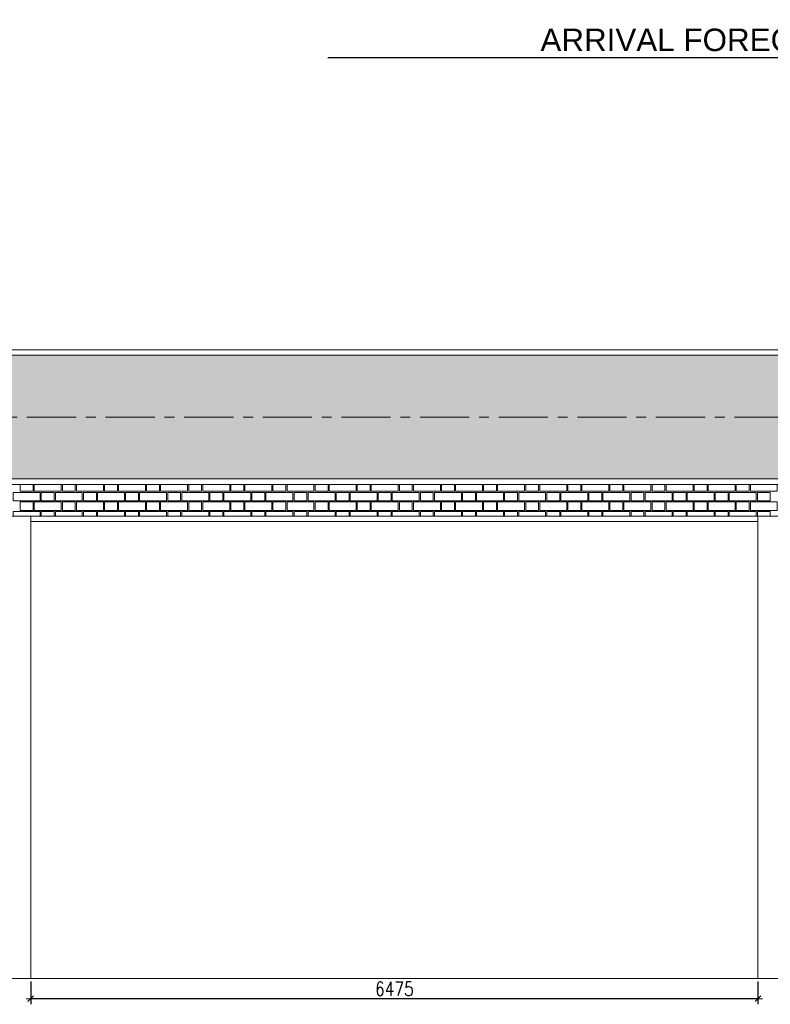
# Model space of a CAD drawing. Header units: millimetres. Extents: x 365044 to 878822, y -384447 to -241456.
# Tile 8 of 65: x 390879 to 397562, y -367444 to -358684. Entities that reach past the tile are written whole.
import ezdxf
from ezdxf.enums import TextEntityAlignment as Align

# ---------------------------------------------------------------- set-up
doc = ezdxf.new("R2010")
doc.units = ezdxf.units.MM
doc.header["$PDMODE"] = 99
doc.linetypes.add('CENTER', pattern=[2, 1.25, -0.25, 0.25, -0.25])
doc.layers.get('Defpoints').update_dxf_attribs({"color": 250})
doc.layers.add('4', color=4, linetype='Continuous', lineweight=9)
doc.layers.add('A-DIM', color=7, linetype='Continuous', lineweight=13)
doc.layers.add('A-HATCH', color=9, linetype='Continuous', lineweight=0, true_color=0x808080)
for name, color, linetype in [('ARTAG', 241, 'Continuous'), ('CENTER', 8, 'CENTER'), ('XR-DOOR$0$DOOR HATCH', 252, 'Continuous')]:
    doc.layers.add(name, color=color, linetype=linetype)
doc.styles.add('AB_EN', font='arial.ttf')
doc.styles.add('G1', font='arial.ttf', dxfattribs={"width": 0.8})
doc.styles.add('L1', font='simplex.shx', dxfattribs={"width": 0.8})
doc.dimstyles.new('copy 1 TO 50', dxfattribs={"dimscale": 50, "dimtxt": 2.5, "dimasz": 0.02, "dimexe": 1, "dimexo": 0.5, "dimgap": 0.5, "dimtad": 1, "dimdec": 0, "dimzin": 0, "dimdsep": 46, "dimtxsty": 'L1', "dimblk": '$0$$0$$1$new block', "dimcen": 0, "dimdle": 1, "dimclrd": 6, "dimclre": 6, "dimclrt": 7, "dimadec": 0, "dimazin": 0, "dimtfac": 2.5, "dimtdec": 0, "dimtix": 1, "dimtmove": 1, "dimatfit": 3, "dimldrblk": 'OPEN30', "dimfxl": 6, "dimtolj": 1, "dimtzin": 0, "dimarcsym": 0})

# ---------------------------------------------------------------- blocks, each defined once
blk = doc.blocks.new('*U10')
at = {"layer": 'ARTAG', "color": 3}
for q in [(-0.01, 0.35), (205.8, 0.35)]:
    blk.add_line((13.57, 0.35), q, dxfattribs=at)
blk.add_circle((6.78, 0.35), 6.79, dxfattribs=at)
at = {"layer": 'ARTAG', "color": 1, "style": 'G1', "width": 0.8}
for tag, height, p in [('S', 4, (6.93, 1.55)), ('1', 2.5, (6.93, -3.45))]:
    blk.add_attdef(tag, text='', height=height, dxfattribs=at).set_placement(p, align=Align.CENTER)
at = {"layer": 'ARTAG', "color": 1, "style": 'AB_EN'}
for tag, p, height in [('ELEVATION', (14.69, 1.55), 4), ('SCALE1:10', (15.09, -3.45), 2.5)]:
    blk.add_attdef(tag, p, '', height=height, dxfattribs=at)
blk = doc.blocks.new('$0$$0$$1$new block')
at = {"color": 3}
for p, q in [((40, 0), (-40, 0)), ((24.7, 24.7), (-24.7, -24.7)), ((0, 40), (0, -40))]:
    blk.add_line(p, q, dxfattribs=at)
blk = doc.blocks.new('*D353')
at = {"layer": 'A-DIM', "color": 6, "linetype": 'Continuous', "lineweight": -2, "transparency": 16777216}
for p, q in [((390976.8, -367239.9), (390976.8, -367444.2)), ((397451.8, -367239.9), (397451.8, -367444.2))]:
    blk.add_line(p, q, dxfattribs=at)
at = {"layer": 'A-DIM', "color": 6, "lineweight": -2, "transparency": 16777216}
blk.add_line((397450.8, -367394.2), (390977.8, -367394.2), dxfattribs=at)
at = {"layer": 'Defpoints', "color": 0, "transparency": 16777216}
for p in [(390976.8, -367214.9), (397451.8, -367214.9), (390976.8, -367394.2)]:
    blk.add_point(p, dxfattribs=at)
at = {"layer": 'A-DIM', "color": 6, "lineweight": -2, "transparency": 16777216, "rotation": 180}
blk.add_blockref('$0$$0$$1$new block', (390976.8, -367394.2), dxfattribs=at)
at = {"layer": 'A-DIM', "color": 6, "lineweight": -2, "transparency": 16777216}
blk.add_blockref('$0$$0$$1$new block', (397451.8, -367394.2), dxfattribs=at)
at = {"layer": 'A-DIM', "color": 7, "lineweight": -3, "transparency": 16777216, "insert": (394214.3, -367306.7), "char_height": 125, "attachment_point": 5, "style": 'L1'}
blk.add_mtext('\\A1;6475', dxfattribs=at)
blk = doc.blocks.new('_Open30')
at = {"color": 0, "linetype": 'ByBlock', "lineweight": -2}
for p, q in [((-1, 0.3), (0, 0)), ((0, 0), (-1, -0.3)), ((0, 0), (-1, 0))]:
    blk.add_line(p, q, dxfattribs=at)

msp = doc.modelspace()

# ---------------------------------------------------------------- hatches: boundary and pattern name
h = msp.add_hatch()
h.set_pattern_fill('GRASS', color=82, scale=5)
h.set_pattern_definition([(90, (-619371.415, 386965.79), (-89.802561, 89.802561), [23.8125, -155.792622]), (45, (-619371.41, 386965.79), (-89.802561, 89.802561), [23.8125, -103.1875]), (135, (-619371.41, 386965.79), (-89.802561, -89.802561), [23.8125, -103.1875])])
h.paths.add_polyline_path([(383440.8, -361669.9), (403838.8, -361669.9), (403838.8, -362769.9), (368223.8, -362769.9), (368223.8, -362269.9), (383440.8, -362269.9)])

# ---------------------------------------------------------------- linework, layer by layer
at = {"layer": '4', "ltscale": 80}
for p, q in [((383390.8, -361619.9), (403888.8, -361619.9)), ((368173.8, -362819.9), (403888.8, -362819.9)), ((384590.8, -363099.9), (398898.8, -363099.9)), ((390976.8, -367214.9), (390976.8, -363099.9)), ((397451.8, -367214.9), (397451.8, -363099.9)), ((390976.8, -363149.9), (397451.8, -363149.9)), ((383390.8, -367214.9), (403888.8, -367214.9))]:
    msp.add_line(p, q, dxfattribs=at)
msp.add_lwpolyline([(403838.8, -361669.9), (383440.8, -361669.9), (383440.8, -362269.9), (368223.8, -362269.9), (368223.8, -362769.9), (403838.8, -362769.9)], close=True, dxfattribs=at)
at = {"layer": 'A-HATCH'}
for points in [[(390998.8, -362819.9), (390998.8, -362879.9), (390883.8, -362879.9), (390883.8, -362819.9)], [(391248.8, -362819.9), (391248.8, -362879.9), (391008.8, -362879.9), (391008.8, -362819.9)], [(391373.8, -362819.9), (391373.8, -362879.9), (391258.8, -362879.9), (391258.8, -362819.9)], [(391623.8, -362819.9), (391623.8, -362879.9), (391383.8, -362879.9), (391383.8, -362819.9)], [(391748.8, -362819.9), (391748.8, -362879.9), (391633.8, -362879.9), (391633.8, -362819.9)], [(391998.8, -362819.9), (391998.8, -362879.9), (391758.8, -362879.9), (391758.8, -362819.9)], [(392123.8, -362819.9), (392123.8, -362879.9), (392008.8, -362879.9), (392008.8, -362819.9)], [(392373.8, -362819.9), (392373.8, -362879.9), (392133.8, -362879.9), (392133.8, -362819.9)], [(392498.8, -362819.9), (392498.8, -362879.9), (392383.8, -362879.9), (392383.8, -362819.9)], [(392748.8, -362819.9), (392748.8, -362879.9), (392508.8, -362879.9), (392508.8, -362819.9)], [(392873.8, -362819.9), (392873.8, -362879.9), (392758.8, -362879.9), (392758.8, -362819.9)], [(393123.8, -362819.9), (393123.8, -362879.9), (392883.8, -362879.9), (392883.8, -362819.9)], [(393248.8, -362819.9), (393248.8, -362879.9), (393133.8, -362879.9), (393133.8, -362819.9)], [(393498.8, -362819.9), (393498.8, -362879.9), (393258.8, -362879.9), (393258.8, -362819.9)], [(393623.8, -362819.9), (393623.8, -362879.9), (393508.8, -362879.9), (393508.8, -362819.9)], [(393873.8, -362819.9), (393873.8, -362879.9), (393633.8, -362879.9), (393633.8, -362819.9)], [(393998.8, -362819.9), (393998.8, -362879.9), (393883.8, -362879.9), (393883.8, -362819.9)], [(394248.8, -362819.9), (394248.8, -362879.9), (394008.8, -362879.9), (394008.8, -362819.9)], [(394373.8, -362819.9), (394373.8, -362879.9), (394258.8, -362879.9), (394258.8, -362819.9)], [(394623.8, -362819.9), (394623.8, -362879.9), (394383.8, -362879.9), (394383.8, -362819.9)], [(394748.8, -362819.9), (394748.8, -362879.9), (394633.8, -362879.9), (394633.8, -362819.9)], [(394998.8, -362819.9), (394998.8, -362879.9), (394758.8, -362879.9), (394758.8, -362819.9)], [(395123.8, -362819.9), (395123.8, -362879.9), (395008.8, -362879.9), (395008.8, -362819.9)], [(395373.8, -362819.9), (395373.8, -362879.9), (395133.8, -362879.9), (395133.8, -362819.9)], [(395498.8, -362819.9), (395498.8, -362879.9), (395383.8, -362879.9), (395383.8, -362819.9)], [(395748.8, -362819.9), (395748.8, -362879.9), (395508.8, -362879.9), (395508.8, -362819.9)], [(395873.8, -362819.9), (395873.8, -362879.9), (395758.8, -362879.9), (395758.8, -362819.9)], [(396123.8, -362819.9), (396123.8, -362879.9), (395883.8, -362879.9), (395883.8, -362819.9)], [(396248.8, -362819.9), (396248.8, -362879.9), (396133.8, -362879.9), (396133.8, -362819.9)], [(396498.8, -362819.9), (396498.8, -362879.9), (396258.8, -362879.9), (396258.8, -362819.9)], [(396623.8, -362819.9), (396623.8, -362879.9), (396508.8, -362879.9), (396508.8, -362819.9)], [(396873.8, -362819.9), (396873.8, -362879.9), (396633.8, -362879.9), (396633.8, -362819.9)], [(396998.8, -362819.9), (396998.8, -362879.9), (396883.8, -362879.9), (396883.8, -362819.9)], [(397248.8, -362819.9), (397248.8, -362879.9), (397008.8, -362879.9), (397008.8, -362819.9)], [(397373.8, -362819.9), (397373.8, -362879.9), (397258.8, -362879.9), (397258.8, -362819.9)], [(397623.8, -362819.9), (397623.8, -362879.9), (397383.8, -362879.9), (397383.8, -362819.9)], [(390821.3, -363099.9), (390821.3, -363059.9), (391061.3, -363059.9), (391061.3, -363099.9)], [(391071.3, -363099.9), (391071.3, -363059.9), (391186.3, -363059.9), (391186.3, -363099.9)], [(391196.3, -363099.9), (391196.3, -363059.9), (391436.3, -363059.9), (391436.3, -363099.9)], [(391446.3, -363099.9), (391446.3, -363059.9), (391561.3, -363059.9), (391561.3, -363099.9)], [(391571.3, -363099.9), (391571.3, -363059.9), (391811.3, -363059.9), (391811.3, -363099.9)], [(391821.3, -363099.9), (391821.3, -363059.9), (391936.3, -363059.9), (391936.3, -363099.9)], [(391946.3, -363099.9), (391946.3, -363059.9), (392186.3, -363059.9), (392186.3, -363099.9)], [(392196.3, -363099.9), (392196.3, -363059.9), (392311.3, -363059.9), (392311.3, -363099.9)], [(392321.3, -363099.9), (392321.3, -363059.9), (392561.3, -363059.9), (392561.3, -363099.9)], [(392571.3, -363099.9), (392571.3, -363059.9), (392686.3, -363059.9), (392686.3, -363099.9)], [(392696.3, -363099.9), (392696.3, -363059.9), (392936.3, -363059.9), (392936.3, -363099.9)], [(392946.3, -363099.9), (392946.3, -363059.9), (393061.3, -363059.9), (393061.3, -363099.9)], [(393071.3, -363099.9), (393071.3, -363059.9), (393311.3, -363059.9), (393311.3, -363099.9)], [(393321.3, -363099.9), (393321.3, -363059.9), (393436.3, -363059.9), (393436.3, -363099.9)], [(393446.3, -363099.9), (393446.3, -363059.9), (393686.3, -363059.9), (393686.3, -363099.9)], [(393696.3, -363099.9), (393696.3, -363059.9), (393811.3, -363059.9), (393811.3, -363099.9)], [(393821.3, -363099.9), (393821.3, -363059.9), (394061.3, -363059.9), (394061.3, -363099.9)], [(394071.3, -363099.9), (394071.3, -363059.9), (394186.3, -363059.9), (394186.3, -363099.9)], [(394196.3, -363099.9), (394196.3, -363059.9), (394436.3, -363059.9), (394436.3, -363099.9)], [(394446.3, -363099.9), (394446.3, -363059.9), (394561.3, -363059.9), (394561.3, -363099.9)], [(394571.3, -363099.9), (394571.3, -363059.9), (394811.3, -363059.9), (394811.3, -363099.9)], [(394821.3, -363099.9), (394821.3, -363059.9), (394936.3, -363059.9), (394936.3, -363099.9)], [(394946.3, -363099.9), (394946.3, -363059.9), (395186.3, -363059.9), (395186.3, -363099.9)], [(395196.3, -363099.9), (395196.3, -363059.9), (395311.3, -363059.9), (395311.3, -363099.9)], [(395321.3, -363099.9), (395321.3, -363059.9), (395561.3, -363059.9), (395561.3, -363099.9)], [(395571.3, -363099.9), (395571.3, -363059.9), (395686.3, -363059.9), (395686.3, -363099.9)], [(395696.3, -363099.9), (395696.3, -363059.9), (395936.3, -363059.9), (395936.3, -363099.9)], [(395946.3, -363099.9), (395946.3, -363059.9), (396061.3, -363059.9), (396061.3, -363099.9)], [(396071.3, -363099.9), (396071.3, -363059.9), (396311.3, -363059.9), (396311.3, -363099.9)], [(396321.3, -363099.9), (396321.3, -363059.9), (396436.3, -363059.9), (396436.3, -363099.9)], [(396446.3, -363099.9), (396446.3, -363059.9), (396686.3, -363059.9), (396686.3, -363099.9)], [(396696.3, -363099.9), (396696.3, -363059.9), (396811.3, -363059.9), (396811.3, -363099.9)], [(396821.3, -363099.9), (396821.3, -363059.9), (397061.3, -363059.9), (397061.3, -363099.9)], [(397071.3, -363099.9), (397071.3, -363059.9), (397186.3, -363059.9), (397186.3, -363099.9)], [(397196.3, -363099.9), (397196.3, -363059.9), (397436.3, -363059.9), (397436.3, -363099.9)], [(397446.3, -363099.9), (397446.3, -363059.9), (397561.3, -363059.9), (397561.3, -363099.9)]]:
    msp.add_lwpolyline(points, dxfattribs=at)
for points in [[(390821.3, -362889.9), (391061.3, -362889.9), (391061.3, -362964.9), (390821.3, -362964.9)], [(391071.3, -362889.9), (391186.3, -362889.9), (391186.3, -362964.9), (391071.3, -362964.9)], [(391196.3, -362889.9), (391436.3, -362889.9), (391436.3, -362964.9), (391196.3, -362964.9)], [(391446.3, -362889.9), (391561.3, -362889.9), (391561.3, -362964.9), (391446.3, -362964.9)], [(391571.3, -362889.9), (391811.3, -362889.9), (391811.3, -362964.9), (391571.3, -362964.9)], [(391821.3, -362889.9), (391936.3, -362889.9), (391936.3, -362964.9), (391821.3, -362964.9)], [(391946.3, -362889.9), (392186.3, -362889.9), (392186.3, -362964.9), (391946.3, -362964.9)], [(392196.3, -362889.9), (392311.3, -362889.9), (392311.3, -362964.9), (392196.3, -362964.9)], [(392321.3, -362889.9), (392561.3, -362889.9), (392561.3, -362964.9), (392321.3, -362964.9)], [(392571.3, -362889.9), (392686.3, -362889.9), (392686.3, -362964.9), (392571.3, -362964.9)], [(392696.3, -362889.9), (392936.3, -362889.9), (392936.3, -362964.9), (392696.3, -362964.9)], [(392946.3, -362889.9), (393061.3, -362889.9), (393061.3, -362964.9), (392946.3, -362964.9)], [(393071.3, -362889.9), (393311.3, -362889.9), (393311.3, -362964.9), (393071.3, -362964.9)], [(393321.3, -362889.9), (393436.3, -362889.9), (393436.3, -362964.9), (393321.3, -362964.9)], [(393446.3, -362889.9), (393686.3, -362889.9), (393686.3, -362964.9), (393446.3, -362964.9)], [(393696.3, -362889.9), (393811.3, -362889.9), (393811.3, -362964.9), (393696.3, -362964.9)], [(393821.3, -362889.9), (394061.3, -362889.9), (394061.3, -362964.9), (393821.3, -362964.9)], [(394071.3, -362889.9), (394186.3, -362889.9), (394186.3, -362964.9), (394071.3, -362964.9)], [(394196.3, -362889.9), (394436.3, -362889.9), (394436.3, -362964.9), (394196.3, -362964.9)], [(394446.3, -362889.9), (394561.3, -362889.9), (394561.3, -362964.9), (394446.3, -362964.9)], [(394571.3, -362889.9), (394811.3, -362889.9), (394811.3, -362964.9), (394571.3, -362964.9)], [(394821.3, -362889.9), (394936.3, -362889.9), (394936.3, -362964.9), (394821.3, -362964.9)], [(394946.3, -362889.9), (395186.3, -362889.9), (395186.3, -362964.9), (394946.3, -362964.9)], [(395196.3, -362889.9), (395311.3, -362889.9), (395311.3, -362964.9), (395196.3, -362964.9)], [(395321.3, -362889.9), (395561.3, -362889.9), (395561.3, -362964.9), (395321.3, -362964.9)], [(395571.3, -362889.9), (395686.3, -362889.9), (395686.3, -362964.9), (395571.3, -362964.9)], [(395696.3, -362889.9), (395936.3, -362889.9), (395936.3, -362964.9), (395696.3, -362964.9)], [(395946.3, -362889.9), (396061.3, -362889.9), (396061.3, -362964.9), (395946.3, -362964.9)], [(396071.3, -362889.9), (396311.3, -362889.9), (396311.3, -362964.9), (396071.3, -362964.9)], [(396321.3, -362889.9), (396436.3, -362889.9), (396436.3, -362964.9), (396321.3, -362964.9)], [(396446.3, -362889.9), (396686.3, -362889.9), (396686.3, -362964.9), (396446.3, -362964.9)], [(396696.3, -362889.9), (396811.3, -362889.9), (396811.3, -362964.9), (396696.3, -362964.9)], [(396821.3, -362889.9), (397061.3, -362889.9), (397061.3, -362964.9), (396821.3, -362964.9)], [(397071.3, -362889.9), (397186.3, -362889.9), (397186.3, -362964.9), (397071.3, -362964.9)], [(397196.3, -362889.9), (397436.3, -362889.9), (397436.3, -362964.9), (397196.3, -362964.9)], [(397446.3, -362889.9), (397561.3, -362889.9), (397561.3, -362964.9), (397446.3, -362964.9)], [(390883.8, -362974.9), (390998.8, -362974.9), (390998.8, -363049.9), (390883.8, -363049.9)], [(391008.8, -362974.9), (391248.8, -362974.9), (391248.8, -363049.9), (391008.8, -363049.9)], [(391258.8, -362974.9), (391373.8, -362974.9), (391373.8, -363049.9), (391258.8, -363049.9)], [(391383.8, -362974.9), (391623.8, -362974.9), (391623.8, -363049.9), (391383.8, -363049.9)], [(391633.8, -362974.9), (391748.8, -362974.9), (391748.8, -363049.9), (391633.8, -363049.9)], [(391758.8, -362974.9), (391998.8, -362974.9), (391998.8, -363049.9), (391758.8, -363049.9)], [(392008.8, -362974.9), (392123.8, -362974.9), (392123.8, -363049.9), (392008.8, -363049.9)], [(392133.8, -362974.9), (392373.8, -362974.9), (392373.8, -363049.9), (392133.8, -363049.9)], [(392383.8, -362974.9), (392498.8, -362974.9), (392498.8, -363049.9), (392383.8, -363049.9)], [(392508.8, -362974.9), (392748.8, -362974.9), (392748.8, -363049.9), (392508.8, -363049.9)], [(392758.8, -362974.9), (392873.8, -362974.9), (392873.8, -363049.9), (392758.8, -363049.9)], [(392883.8, -362974.9), (393123.8, -362974.9), (393123.8, -363049.9), (392883.8, -363049.9)], [(393133.8, -362974.9), (393248.8, -362974.9), (393248.8, -363049.9), (393133.8, -363049.9)], [(393258.8, -362974.9), (393498.8, -362974.9), (393498.8, -363049.9), (393258.8, -363049.9)], [(393508.8, -362974.9), (393623.8, -362974.9), (393623.8, -363049.9), (393508.8, -363049.9)], [(393633.8, -362974.9), (393873.8, -362974.9), (393873.8, -363049.9), (393633.8, -363049.9)], [(393883.8, -362974.9), (393998.8, -362974.9), (393998.8, -363049.9), (393883.8, -363049.9)], [(394008.8, -362974.9), (394248.8, -362974.9), (394248.8, -363049.9), (394008.8, -363049.9)], [(394258.8, -362974.9), (394373.8, -362974.9), (394373.8, -363049.9), (394258.8, -363049.9)], [(394383.8, -362974.9), (394623.8, -362974.9), (394623.8, -363049.9), (394383.8, -363049.9)], [(394633.8, -362974.9), (394748.8, -362974.9), (394748.8, -363049.9), (394633.8, -363049.9)], [(394758.8, -362974.9), (394998.8, -362974.9), (394998.8, -363049.9), (394758.8, -363049.9)], [(395008.8, -362974.9), (395123.8, -362974.9), (395123.8, -363049.9), (395008.8, -363049.9)], [(395133.8, -362974.9), (395373.8, -362974.9), (395373.8, -363049.9), (395133.8, -363049.9)], [(395383.8, -362974.9), (395498.8, -362974.9), (395498.8, -363049.9), (395383.8, -363049.9)], [(395508.8, -362974.9), (395748.8, -362974.9), (395748.8, -363049.9), (395508.8, -363049.9)], [(395758.8, -362974.9), (395873.8, -362974.9), (395873.8, -363049.9), (395758.8, -363049.9)], [(395883.8, -362974.9), (396123.8, -362974.9), (396123.8, -363049.9), (395883.8, -363049.9)], [(396133.8, -362974.9), (396248.8, -362974.9), (396248.8, -363049.9), (396133.8, -363049.9)], [(396258.8, -362974.9), (396498.8, -362974.9), (396498.8, -363049.9), (396258.8, -363049.9)], [(396508.8, -362974.9), (396623.8, -362974.9), (396623.8, -363049.9), (396508.8, -363049.9)], [(396633.8, -362974.9), (396873.8, -362974.9), (396873.8, -363049.9), (396633.8, -363049.9)], [(396883.8, -362974.9), (396998.8, -362974.9), (396998.8, -363049.9), (396883.8, -363049.9)], [(397008.8, -362974.9), (397248.8, -362974.9), (397248.8, -363049.9), (397008.8, -363049.9)], [(397258.8, -362974.9), (397373.8, -362974.9), (397373.8, -363049.9), (397258.8, -363049.9)], [(397383.8, -362974.9), (397623.8, -362974.9), (397623.8, -363049.9), (397383.8, -363049.9)]]:
    msp.add_lwpolyline(points, close=True, dxfattribs=at)
at = {"layer": 'CENTER', "lineweight": 9, "ltscale": 350}
for p, q in [((365043.6, -362219.9), (405284.6, -362219.9)), ((365043.6, -362819.9), (405284.6, -362819.9)), ((365043.6, -367214.9), (405284.6, -367214.9))]:
    msp.add_line(p, q, dxfattribs=at)

# ---------------------------------------------------------------- block references
at = {"layer": 'XR-DOOR$0$DOOR HATCH', "color": 3}
ref = msp.add_blockref('*U10', (403910.9, -359040.7), dxfattribs=dict(at, xscale=-50, yscale=50, zscale=50))
ref.add_attrib('1', '101.1', dxfattribs={"layer": 'ARTAG', "color": 1, "height": 125, "style": 'G1', "width": 0.8}).set_placement((403574.9, -359213.3), align=Align.CENTER)
ref.add_attrib('ELEVATION', 'ARRIVAL FORECOURT (BLOCK A ) TYPICAL FLOOR PLAN', (395514.8, -358963.3), dxfattribs={"layer": 'ARTAG', "color": 1, "height": 200, "style": 'AB_EN'})
ref.add_attrib('SCALE1:10', 'SCALE 1:55', (402194.4, -359213.3), dxfattribs={"layer": 'ARTAG', "color": 1, "height": 125, "style": 'AB_EN'})
ref.add_attrib('S', '-', dxfattribs={"layer": 'ARTAG', "color": 1, "height": 200, "style": 'G1', "width": 0.8}).set_placement((403564.3, -358963.3), align=Align.CENTER)

# ---------------------------------------------------------------- dimensions: what is measured, and where the dimension line sits
at = {"layer": 'A-DIM', "lineweight": -3}
dim = msp.add_linear_dim(base=(390976.8, -367394.2), p1=(397451.8, -367214.9), p2=(390976.8, -367214.9), angle=180, dimstyle='copy 1 TO 50', dxfattribs=at)
dim.commit()
dim.dimension.update_dxf_attribs({"geometry": '*D353', "text_midpoint": (394214.3, -367306.7)})

doc.saveas('drawing.dxf')
